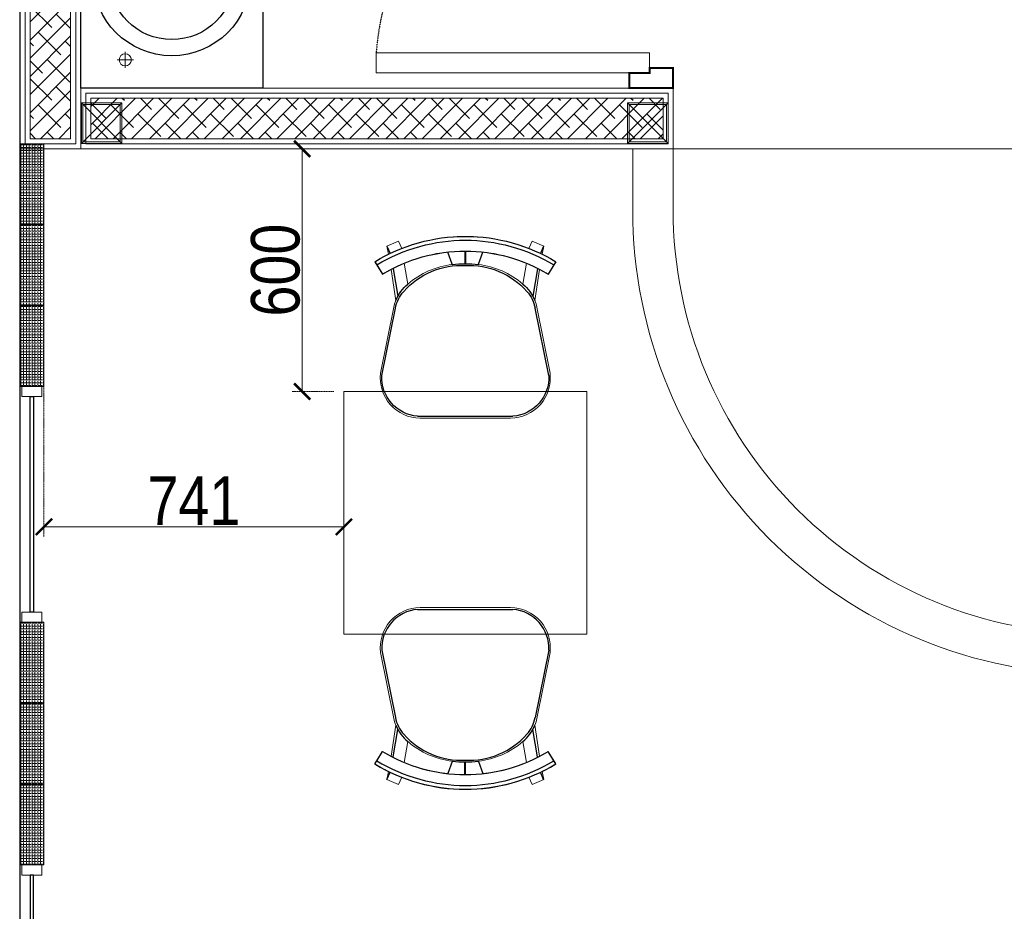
# Model space of a CAD drawing. Header units: millimetres. Extents: x -106827 to 92813, y -35754 to 7831.
# Tile 71 of 150: x -39558 to -37125, y -20134 to -17930. Entities that reach past the tile are written whole.
import ezdxf
from ezdxf.xclip import XClip

# ---------------------------------------------------------------- set-up
doc = ezdxf.new("R2010")
doc.units = ezdxf.units.MM
doc.header["$XCLIPFRAME"] = 2
doc.header["$PDMODE"] = 35
doc.linetypes.add('General Arrangement Plan$0$( Hidden )', pattern=[0.375, 0.25, -0.125])
doc.linetypes.add('General Arrangement Plan$1$HIDDEN', pattern=[0.375, 0.25, -0.125])
for name, color, linetype, lineweight in [('General Arrangement Plan$0$DIM', 7, 'Continuous', 13), ('General Arrangement Plan$1$A-HATCH', 15, 'Continuous', 0), ('General Arrangement Plan$1$A-PARTITION', 23, 'Continuous', 9), ('General Arrangement Plan$1$Finishes', 5, 'Continuous', 13), ('General Arrangement Plan$1$FURN', 252, 'Continuous', 5), ('General Arrangement Plan$1$glass partition', 132, 'Continuous', 0), ('General Arrangement Plan$1$WALL NEW', 6, 'Continuous', 13)]:
    doc.layers.add(name, color=color, linetype=linetype, lineweight=lineweight)
for name, color, linetype in [('General Arrangement Plan$1$ID-LOOSE2', 8, 'Continuous'), ('General Arrangement Plan$1$id-partition', 7, 'Continuous'), ('General Arrangement Plan$1$IDS-DOOR', 45, 'Continuous'), ('L2', 250, 'Continuous')]:
    doc.layers.add(name, color=color, linetype=linetype)
doc.layers.add('General Arrangement Plan$1$MS', color=7, linetype='Continuous', lineweight=0, true_color=0x3c5977)
doc.styles.add('General Arrangement Plan$1$Standard', font='ARIALN.TTF')
doc.dimstyles.new('General Arrangement Plan$1$TFS-Dim', dxfattribs={"dimtxt": 120, "dimasz": 40, "dimexe": 25, "dimexo": 25, "dimgap": 4.5, "dimtad": 1, "dimdec": 0, "dimzin": 0, "dimdsep": 46, "dimtxsty": 'General Arrangement Plan$1$Standard', "dimblk": 'General Arrangement Plan$1$_ArchTick', "dimcen": 0.09, "dimdle": 2, "dimclrd": 256, "dimclre": 8, "dimadec": 0, "dimazin": 0, "dimtfac": 1, "dimtdec": 0, "dimtofl": 0, "dimtmove": 1, "dimatfit": 3, "dimfxl": 1, "dimtolj": 1, "dimtzin": 0, "dimlwd": -1, "dimlwe": -1, "dimarcsym": 0})

# ---------------------------------------------------------------- blocks, each defined once
blk = doc.blocks.new('General Arrangement Plan$1$A$C08D46EED')
at = {"lineweight": 0}
for p, q in [((-523.2, 710.2), (-440.8, 609.6)), ((-1219.8, 140, 0), (-1137.4, 39.4))]:
    blk.add_line(p, q, dxfattribs=at)
at = {"linetype": 'Continuous', "lineweight": 0, "const_width": 6}
blk.add_lwpolyline([(-440.8, 609.6), (-523.2, 710.2), (-569.6, 672.2), (-525.3, 618), (-513.6, 627.5), (-475.6, 581.1)], close=True, dxfattribs=at)
blk.add_lwpolyline([(-440.8, 609.6), (-523.2, 710.2), (-569.6, 672.2), (-525.3, 618), (-513.6, 627.5), (-475.6, 581.1)], close=True, dxfattribs=at)
at = {"lineweight": 0}
blk.add_lwpolyline([(-513.6, 627.5), (-560.1, 589.5), (-46.4, -38), (0, 0)], close=True, dxfattribs=at)
blk.add_lwpolyline([(-513.6, 627.5), (-560.1, 589.5), (-46.4, -38), (0, 0)], close=True, dxfattribs=at)
at = {"linetype": 'Continuous', "lineweight": 0, "const_width": 6, "elevation": 0}
blk.add_lwpolyline([(-1138.2, 38.8), (-1220.6, 139.4), (-1174.1, 177.4), (-1129.8, 123.2), (-1141.4, 113.7), (-1103.4, 67.3)], close=True, dxfattribs=at)
blk.add_lwpolyline([(-1138.2, 38.8), (-1220.6, 139.4), (-1174.1, 177.4), (-1129.8, 123.2), (-1141.4, 113.7), (-1103.4, 67.3)], close=True, dxfattribs=at)
at = {"color": 8, "linetype": 'General Arrangement Plan$1$HIDDEN', "ltscale": 0.025}
blk.add_arc((-511.6, 632, 0), 815.6, 219.45, 304.7707, dxfattribs=at)
blk = doc.blocks.new('General Arrangement Plan$1$A$C180F00E5')
at = {"layer": 'General Arrangement Plan$1$ID-LOOSE2', "ltscale": 0.05}
for p, q in [((0.0334, 0.4698), (0.0422, 0.4499)), ((0.4666, 0.4698), (0.4578, 0.4499)), ((0.2137, 0.42), (0.2013, 0.454)), ((0.249, 0.4567), (0.249, 0.4217)), ((0.249, 0.4567), (0.249, 0.4217)), ((0.249, 0.4567), (0.249, 0.4217)), ((0.249, 0.4567), (0.249, 0.4217)), ((0.251, 0.4567), (0.251, 0.4217)), ((0.251, 0.4567), (0.251, 0.4217)), ((0.251, 0.4567), (0.251, 0.4217)), ((0.251, 0.4567), (0.251, 0.4217)), ((0.2863, 0.42), (0.2987, 0.454)), ((0, 0.4273), (0.0056, 0.4182)), ((0.0056, 0.4182), (0.0211, 0.3926)), ((0.4944, 0.4182), (0.4789, 0.3926)), ((0.5, 0.4273), (0.4944, 0.4182)), ((0.0505, 0.4078), (0.0635, 0.3317)), ((0.4495, 0.4078), (0.4365, 0.3317)), ((0.0191, 0.1124), (0.0568, 0.2987)), ((0.4809, 0.1124), (0.4432, 0.2987)), ((0.3817, 0), (0.1183, 0))]:
    blk.add_line(p, q, dxfattribs=at)
for centre, radius, start, end in [((0.25, 0.0159), 0.4814, 90, 121.2845), ((0.25, 0.0159), 0.4814, 58.7155, 90), ((0.25, 0.0159), 0.4707, 58.7155, 121.2845), ((0.25, 0.0159), 0.4408, 90, 121.2845), ((0.25, 0.0159), 0.4408, 58.7155, 90), ((0.2398, 0.2036), 0.2135, 87.2356, 138.4785), ((0.24, 0.1996), 0.2218, 87.4171, 96.8127), ((0.2602, 0.2036), 0.2135, 41.5215, 92.7644), ((0.2602, 0.2036), 0.2135, 92.7472, 92.7644), ((0.26, 0.1996), 0.2218, 83.1873, 92.5829), ((0.2398, 0.2036), 0.2135, 87.2356, 87.2528), ((0.1674, 0.2748), 0.1186, 130.1141, 157.4138), ((0.3326, 0.2748), 0.1186, 22.5862, 49.8859), ((0.1548, 0.2789), 0.1, 138.4785, 168.5607), ((0.3452, 0.2789), 0.1, 11.4393, 41.5215), ((0.1266, 0.1074), 0.1077, 177.3178, 265.5501), ((0.3734, 0.1074), 0.1077, 274.4499, 2.6822)]:
    blk.add_arc(centre, radius, start, end, dxfattribs=at)
blk = doc.blocks.new('General Arrangement Plan$1$ghg')
at = {"layer": 'General Arrangement Plan$1$FURN', "ltscale": 1000}
for points in [[(4414156.4, -494204.2), (4414156.4, -493980.8, -0.451699), (4414267.2, -493883.2), (4414430.3, -493915.5, -0.04991), (4414447.4, -493920.7), (4414524, -493909.1, 0.015491), (4414512, -493887.8), (4414543, -493869), (4414543, -493869, -0.022121), (4414561.3, -493902.3), (4414581, -493898.8), (4414593.7, -493927.4), (4414575.9, -493935.3, -0.093712), (4414575.9, -493935.3, -0.189086), (4414575.9, -494249.7), (4414593.7, -494257.6), (4414581, -494286.2), (4414561.3, -494282.7, -0.022121), (4414543, -494316.1), (4414543, -494316.1), (4414512, -494297.2, 0.015491), (4414524, -494275.9), (4414447.4, -494264.3, -0.04991), (4414430.3, -494269.5), (4414267.2, -494301.8, -0.451699), (4414156.4, -494204.2)], [(4414566.9, -494048.9), (4414536.4, -494060, 0.145154), (4414487.7, -493950.3), (4414539.2, -493941.6, -0.070666), (4414566.9, -494048.9)], [(4414566.9, -494136.1), (4414536.4, -494125, -0.145154), (4414487.7, -494234.7), (4414539.2, -494243.5, 0.070666), (4414566.9, -494136.1)]]:
    blk.add_lwpolyline(points, format="xyb", close=True, dxfattribs=at)
at = {"layer": 'General Arrangement Plan$1$FURN', "ltscale": 1000, "xscale": 894.2026233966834, "yscale": 894.2026233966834, "zscale": 894.2026233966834, "rotation": 270}
blk.add_blockref('General Arrangement Plan$1$A$C180F00E5', (4414160.9, -493869), dxfattribs=at)
blk = doc.blocks.new('General Arrangement Plan$1$_ArchTick')
at = {"color": 0, "linetype": 'ByBlock', "const_width": 0.15}
blk.add_lwpolyline([(-0.5, -0.5), (0.5, 0.5)], dxfattribs=at)
blk = doc.blocks.new('*D271')
at = {"layer": 'Defpoints', "color": 0}
for p in [(108.3, 10747.8), (849.7, 10335.4), (108.3, 10300.9)]:
    blk.add_point(p, dxfattribs=at)
at = {"layer": 'General Arrangement Plan$0$DIM', "color": 8, "linetype": 'General Arrangement Plan$0$( Hidden )'}
for p, q in [((108.3, 10722.8), (108.3, 10275.9)), ((849.7, 10310.4), (849.7, 10275.9))]:
    blk.add_line(p, q, dxfattribs=at)
at = {"layer": 'General Arrangement Plan$0$DIM', "color": 8}
blk.add_line((851.7, 10300.9), (106.3, 10300.9), dxfattribs=at)
at = {"layer": 'General Arrangement Plan$0$DIM', "color": 8, "xscale": 40, "yscale": 40, "zscale": 40, "rotation": 180}
blk.add_blockref('General Arrangement Plan$1$_ArchTick', (108.3, 10300.9), dxfattribs=at)
at = {"layer": 'General Arrangement Plan$0$DIM', "color": 8, "xscale": 40, "yscale": 40, "zscale": 40}
blk.add_blockref('General Arrangement Plan$1$_ArchTick', (849.7, 10300.9), dxfattribs=at)
at = {"layer": 'General Arrangement Plan$0$DIM', "color": 0, "insert": (479, 10365.7), "char_height": 120, "attachment_point": 5, "style": 'General Arrangement Plan$1$Standard'}
blk.add_mtext('\\A1;741', dxfattribs=at)
blk = doc.blocks.new('*D263')
at = {"layer": 'Defpoints', "color": 0}
for p in [(746.5, 11235.3), (849.7, 11235.3), (849.7, 10635.4)]:
    blk.add_point(p, dxfattribs=at)
at = {"layer": 'General Arrangement Plan$0$DIM', "color": 8, "linetype": 'General Arrangement Plan$0$( Hidden )'}
for p, q in [((824.7, 11235.3), (721.5, 11235.3)), ((824.7, 10635.4), (721.5, 10635.4))]:
    blk.add_line(p, q, dxfattribs=at)
at = {"layer": 'General Arrangement Plan$0$DIM', "color": 8}
blk.add_line((746.5, 10633.4), (746.5, 11237.3), dxfattribs=at)
at = {"layer": 'General Arrangement Plan$0$DIM', "color": 8, "xscale": 40, "yscale": 40, "zscale": 40}
for p, rotation in [((746.5, 11235.3), 90), ((746.5, 10635.4), 270)]:
    blk.add_blockref('General Arrangement Plan$1$_ArchTick', p, dxfattribs=dict(at, rotation=rotation))
at = {"layer": 'General Arrangement Plan$0$DIM', "color": 0, "insert": (680.8, 10935.4), "char_height": 120, "attachment_point": 5, "rotation": 90, "style": 'General Arrangement Plan$1$Standard'}
blk.add_mtext('\\A1;600', dxfattribs=at)
blk = doc.blocks.new('General Arrangement Plan$1$Waschtisch - Konsole LOOP 550x450 D390')
at = {"lineweight": 25}
for p, q in [((-550, -450), (-550, 0)), ((-550, 0), (0, 0)), ((0, 0), (0, -450)), ((0, -450), (-550, -450))]:
    blk.add_line(p, q, dxfattribs=at)
at = {"lineweight": 5}
for p, q in [((-480, -130.1), (-480, -90.2)), ((-499.4, -110), (-460.4, -110)), ((-275, -263), (-275, -187.1)), ((-315.5, -225), (-236.5, -225))]:
    blk.add_line(p, q, dxfattribs=at)
at = {"lineweight": 25}
for radius in [195, 155, 25]:
    blk.add_circle((-275, -225), radius, dxfattribs=at)
at = {"lineweight": 5}
for centre, radius in [((-480, -110), 15), ((-275, -225), 30)]:
    blk.add_circle(centre, radius, dxfattribs=at)
blk = doc.blocks.new('General Arrangement Plan$1$A$C0642dd72')
at = {"layer": 'General Arrangement Plan$1$MS', "ltscale": 10}
for p, q in [((0, 10224.7), (100, 10324.7)), ((100, 10224.7), (0, 10324.7)), ((1350.1, 10224.7), (1450.1, 10324.7)), ((1450.1, 10224.7), (1350.1, 10324.7))]:
    blk.add_line(p, q, dxfattribs=at)
for points in [[(0, 10224.7), (100, 10224.7), (100, 10324.7), (0, 10324.7)], [(4, 10228.7), (96, 10228.7), (96, 10320.7), (4, 10320.7)], [(1350.1, 10224.7), (1450.1, 10224.7), (1450.1, 10324.7), (1350.1, 10324.7)], [(1354.1, 10228.7), (1446.1, 10228.7), (1446.1, 10320.7), (1354.1, 10320.7)]]:
    blk.add_lwpolyline(points, close=True, dxfattribs=at)
blk = doc.blocks.new('General Arrangement Plan')
at = {"layer": 'General Arrangement Plan$1$A-HATCH', "lineweight": -2, "true_color": 0x939598}
h = blk.add_hatch(dxfattribs=at)
h.set_pattern_fill('ANSI38', color=252, scale=10, angle=180)
h.paths.add_polyline_path([(174.3, 12886.2), (174.3, 11260.3), (74.3, 11260.3), (74.3, 12886.2)])
h = blk.add_hatch(dxfattribs=at)
h.set_pattern_fill('ANSI38', color=252, scale=10, angle=180)
h.paths.add_polyline_path([(1638.3, 11260.3), (224.3, 11260.3), (224.3, 11360.3), (1638.3, 11360.3)])
at = {"layer": 'General Arrangement Plan$1$glass partition'}
h = blk.add_hatch(dxfattribs=at)
h.set_pattern_fill('ANGLE', color=1)
h.set_pattern_definition([(0, (-532654.8485, -105977.253), (0, 6.985), [5.08, -1.905]), (90, (-532654.8485, -105977.253), (-6.985, 4e-16), [5.08, -1.905])])
h.paths.add_polyline_path([(48.3, 11047.8), (108.3, 11047.8), (108.3, 11247.8), (48.3, 11247.8)])
h = blk.add_hatch(dxfattribs=at)
h.set_pattern_fill('ANGLE', color=1)
h.set_pattern_definition([(0, (-532654.8485, -106177.253), (0, 6.985), [5.08, -1.905]), (90, (-532654.8485, -106177.253), (-6.985, 4e-16), [5.08, -1.905])])
h.paths.add_polyline_path([(48.3, 10847.8), (108.3, 10847.8), (108.3, 11047.8), (48.3, 11047.8)])
h = blk.add_hatch(dxfattribs=at)
h.set_pattern_fill('ANGLE', color=1)
h.set_pattern_definition([(0, (-532654.8485, -106377.253), (0, 6.985), [5.08, -1.905]), (90, (-532654.8485, -106377.253), (-6.985, 4e-16), [5.08, -1.905])])
h.paths.add_polyline_path([(48.3, 10647.8), (108.3, 10647.8), (108.3, 10847.8), (48.3, 10847.8)])
h = blk.add_hatch(dxfattribs=at)
h.set_pattern_fill('ANGLE', color=1)
h.set_pattern_definition([(0, (-532654.8485, -107160.341), (0, 6.985), [5.08, -1.905]), (90, (-532654.8485, -107160.341), (-6.985, 4e-16), [5.08, -1.905])])
h.paths.add_polyline_path([(48.3, 9864.8), (108.3, 9864.8), (108.3, 10064.8), (48.3, 10064.8)])
h = blk.add_hatch(dxfattribs=at)
h.set_pattern_fill('ANGLE', color=1)
h.set_pattern_definition([(0, (-532654.8485, -107360.341), (0, 6.985), [5.08, -1.905]), (90, (-532654.8485, -107360.341), (-6.985, 4e-16), [5.08, -1.905])])
h.paths.add_polyline_path([(48.3, 9664.8), (108.3, 9664.8), (108.3, 9864.8), (48.3, 9864.8)])
h = blk.add_hatch(dxfattribs=at)
h.set_pattern_fill('ANGLE', color=1)
h.set_pattern_definition([(0, (-532654.8485, -107560.341), (0, 6.985), [5.08, -1.905]), (90, (-532654.8485, -107560.341), (-6.985, 4e-16), [5.08, -1.905])])
h.paths.add_polyline_path([(48.3, 9464.8), (108.3, 9464.8), (108.3, 9664.8), (48.3, 9664.8)])
at = {"layer": 'General Arrangement Plan$1$A-PARTITION', "ltscale": 10}
blk.add_line((2863.3, 11235.3), (1663.3, 11235.3), dxfattribs=at)
blk.add_lwpolyline([(1663.3, 11235.3), (1663.3, 11085.3, 0.414214), (2713.3, 10035.3), (3158.8, 10035.3), (3158.8, 9935.3), (2713.3, 9935.3, -0.414214), (1563.3, 11085.3), (1563.3, 11235.3)], format="xyb", dxfattribs=at)
at = {"layer": 'General Arrangement Plan$1$Finishes'}
for points in [[(199.3, 12911.2), (199.3, 11235.3), (49.3, 11235.3), (49.3, 12911.2)], [(1663.3, 11235.3), (199.3, 11235.3), (199.3, 11385.3), (1663.3, 11385.3)]]:
    blk.add_lwpolyline(points, close=True, dxfattribs=at)
at = {"layer": 'General Arrangement Plan$1$FURN', "color": 7}
blk.add_lwpolyline([(1449.7, 10035.4), (849.7, 10035.4), (849.7, 10635.4), (1449.7, 10635.4)], close=True, dxfattribs=at)
at = {"layer": 'General Arrangement Plan$1$glass partition', "color": 1}
for points in [[(48.3, 11047.8), (108.3, 11047.8), (108.3, 11247.8), (48.3, 11247.8)], [(48.3, 10847.8), (108.3, 10847.8), (108.3, 11047.8), (48.3, 11047.8)], [(48.3, 10647.8), (108.3, 10647.8), (108.3, 10847.8), (48.3, 10847.8)], [(53.3, 10647.8), (103.3, 10647.8), (103.3, 10622.8), (53.3, 10622.8)], [(53.3, 10089.8), (103.3, 10089.8), (103.3, 10064.8), (53.3, 10064.8)], [(48.3, 9864.8), (108.3, 9864.8), (108.3, 10064.8), (48.3, 10064.8)], [(48.3, 9664.8), (108.3, 9664.8), (108.3, 9864.8), (48.3, 9864.8)], [(48.3, 9464.8), (108.3, 9464.8), (108.3, 9664.8), (48.3, 9664.8)], [(53.3, 9439.8), (103.3, 9439.8), (103.3, 9464.8), (53.3, 9464.8)]]:
    blk.add_lwpolyline(points, close=True, dxfattribs=at)
at = {"layer": 'General Arrangement Plan$1$id-partition', "color": 4}
for points in [[(74.1, 10089.8), (74.1, 10622.8), (82.5, 10622.8), (82.5, 10089.8)], [(74.1, 9439.8), (74.1, 8906.7), (82.5, 8906.7), (82.5, 9439.8)]]:
    blk.add_lwpolyline(points, close=True, dxfattribs=at)
at = {"layer": 'General Arrangement Plan$1$WALL NEW'}
for points in [[(186.8, 12898.7), (186.8, 11247.8), (61.8, 11247.8), (61.8, 12898.7)], [(174.3, 12886.2), (174.3, 11260.3), (74.3, 11260.3), (74.3, 12886.2)], [(1650.8, 11247.8), (211.8, 11247.8), (211.8, 11372.8), (1650.8, 11372.8)], [(1638.3, 11260.3), (224.3, 11260.3), (224.3, 11360.3), (1638.3, 11360.3)]]:
    blk.add_lwpolyline(points, close=True, dxfattribs=at)
at = {"layer": 'General Arrangement Plan$1$FURN', "color": 7, "xscale": -1, "rotation": 270}
blk.add_blockref('General Arrangement Plan$1$ghg', (495242.2, -4403586.7), dxfattribs=at)
at = {"layer": 'General Arrangement Plan$1$FURN', "color": 7, "rotation": 270}
blk.add_blockref('General Arrangement Plan$1$ghg', (495242.2, 4424257.5), dxfattribs=at)
at = {"layer": 'General Arrangement Plan$1$IDS-DOOR', "color": 1, "xscale": 0.8330996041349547, "yscale": 0.8330996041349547, "zscale": 0.8330996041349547, "rotation": 230.6991735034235}
blk.add_blockref('General Arrangement Plan$1$A$C08D46EED', (929.4, 11422.8), dxfattribs=at)
at = {"layer": 'General Arrangement Plan$1$MS', "ltscale": 10}
blk.add_blockref('General Arrangement Plan$1$A$C0642dd72', (200.7, 1023.9), dxfattribs=at)
at = {"layer": 'L2', "rotation": 90.00000000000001}
blk.add_blockref('General Arrangement Plan$1$Waschtisch - Konsole LOOP 550x450 D390', (199.3, 11935.3), dxfattribs=at)
at = {"layer": 'General Arrangement Plan$0$DIM', "color": 9, "true_color": 0xc7c8ca}
dim = blk.add_linear_dim(base=(746.5, 11235.3), p1=(849.7, 10635.4), p2=(849.7, 11235.3), angle=90, dimstyle='General Arrangement Plan$1$TFS-Dim', override={"dimclrd": 8}, dxfattribs=at)
dim.commit()
dim.dimension.update_dxf_attribs({"geometry": '*D263', "text_midpoint": (680.8, 10935.4)})
dim = blk.add_linear_dim(base=(108.3, 10300.9), p1=(849.7, 10335.4), p2=(108.3, 10747.8), dimstyle='General Arrangement Plan$1$TFS-Dim', override={"dimclrd": 8}, dxfattribs=at)
dim.commit()
dim.dimension.update_dxf_attribs({"geometry": '*D271', "text_midpoint": (479, 10365.7)})

msp = doc.modelspace()

# ---------------------------------------------------------------- block references
at = {"color": 7}
ref = msp.add_blockref('General Arrangement Plan', (-39606.8, -29484.1), dxfattribs=at)
XClip(ref).set_block_clipping_path([(48.7190010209, -107.5186207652), (15251.6043912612, 15253.5715002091)])

doc.saveas('drawing.dxf')
